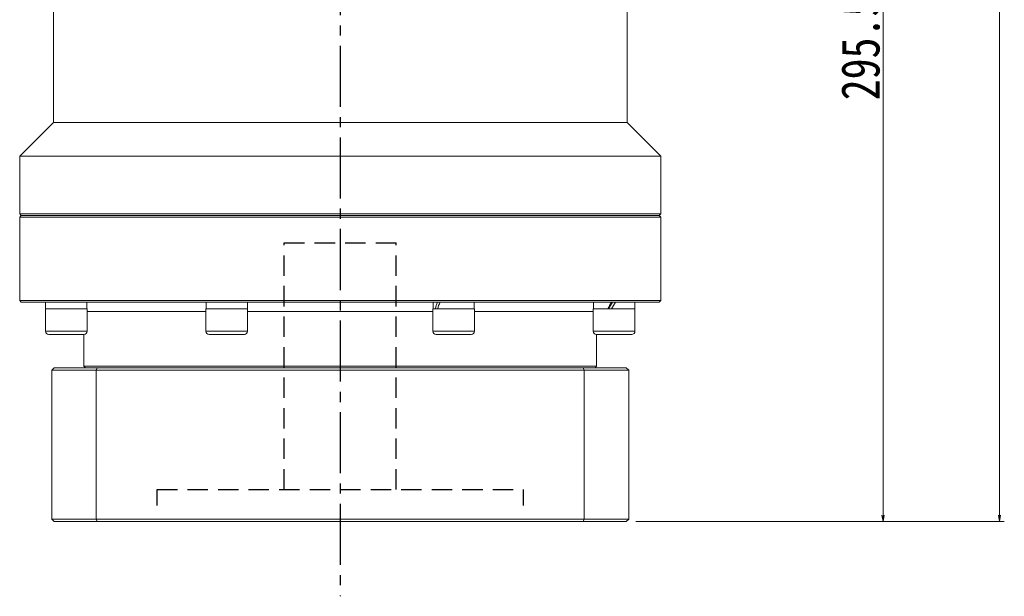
# Model space of a CAD drawing. Header units: millimetres. Extents: x 0 to 1302, y 19 to 930.
# Tile 4 of 7: x 686 to 994, y 397 to 577. Entities that reach past the tile are written whole.
import ezdxf

# ---------------------------------------------------------------- set-up
doc = ezdxf.new("R2010")
doc.units = ezdxf.units.MM
doc.linetypes.add('CENTER2', pattern=[28.575, 19.05, -3.175, 3.175, -3.175])
doc.linetypes.add('DASHED2', pattern=[9.525, 6.35, -3.175])
doc.layers.add('3中心线层', color=1, linetype='CENTER2')
doc.layers.add('4虚线层', color=6, linetype='DASHED2')
doc.layers.add('尺寸线层', color=3, linetype='Continuous', lineweight=18)
doc.styles.add('宋体', font='SimSun.ttf', dxfattribs={"width": 0.8})
doc.dimstyles.new('A水平标注$0', dxfattribs={"dimtxt": 3.5, "dimasz": 2, "dimexe": 1.5, "dimexo": 3, "dimgap": 1.1, "dimtad": 1, "dimtoh": 1, "dimdec": 4, "dimdsep": 46, "dimtxsty": '宋体', "dimblk": 'OPEN', "dimcen": 3, "dimclrd": 3, "dimclre": 3, "dimclrt": 6, "dimadec": 0, "dimazin": 0, "dimtm": 1e-09, "dimtfac": 1, "dimtdec": 4, "dimtix": 1, "dimtmove": 0, "dimatfit": 3, "dimldrblk": 'OPEN', "dimfxl": 0, "dimlwd": 13, "dimlwe": 13, "dimarcsym": 0})

# ---------------------------------------------------------------- blocks, each defined once
blk = doc.blocks.new('_Open')
at = {"color": 0, "linetype": 'ByBlock', "lineweight": -2}
for p, q in [((-1, 0.17), (0, 0)), ((-1, -0.17), (0, 0)), ((0, 0), (-1, 0))]:
    blk.add_line(p, q, dxfattribs=at)
blk = doc.blocks.new('*D15')
at = {"layer": 'Defpoints', "color": 0, "transparency": 16777216}
for p in [(909.39, 715.72), (875.59, 420.22), (955.77, 420.22)]:
    blk.add_point(p, dxfattribs=at)
at = {"layer": '尺寸线层', "color": 3, "lineweight": 13, "transparency": 16777216}
for p, q in [((912.39, 715.72), (957.27, 715.72)), ((955.77, 713.72), (955.77, 422.22)), ((878.59, 420.22), (957.27, 420.22))]:
    blk.add_line(p, q, dxfattribs=at)
at = {"layer": '尺寸线层', "color": 3, "lineweight": 13, "transparency": 16777216, "xscale": 2, "yscale": 2, "zscale": 2}
for p, rotation in [((955.77, 715.72), 90), ((955.77, 420.22), 270)]:
    blk.add_blockref('_Open', p, dxfattribs=dict(at, rotation=rotation))
at = {"layer": '尺寸线层', "color": 6, "transparency": 16777216, "insert": (948.77, 567.97), "char_height": 12, "attachment_point": 5, "rotation": 90, "style": '宋体'}
blk.add_mtext('295.5', dxfattribs=at)
blk = doc.blocks.new('*D16')
at = {"layer": 'Defpoints', "color": 0, "transparency": 16777216}
for p in [(886.39, 815.72), (992.09, 815.72), (875.59, 420.22)]:
    blk.add_point(p, dxfattribs=at)
at = {"layer": '尺寸线层', "color": 3, "lineweight": 13, "transparency": 16777216}
for p, q in [((889.39, 815.72), (993.59, 815.72)), ((992.09, 422.22), (992.09, 813.72)), ((878.59, 420.22), (993.59, 420.22))]:
    blk.add_line(p, q, dxfattribs=at)
at = {"layer": '尺寸线层', "color": 3, "lineweight": 13, "transparency": 16777216, "xscale": 2, "yscale": 2, "zscale": 2}
for p, rotation in [((992.09, 815.72), 90), ((992.09, 420.22), 270)]:
    blk.add_blockref('_Open', p, dxfattribs=dict(at, rotation=rotation))
at = {"layer": '尺寸线层', "color": 6, "transparency": 16777216, "insert": (985.09, 617.97), "char_height": 12, "attachment_point": 5, "rotation": 90, "style": '宋体'}
blk.add_mtext('395.5', dxfattribs=at)

msp = doc.modelspace()

# ---------------------------------------------------------------- linework, layer by layer
at = {"color": 7, "linetype": 'Continuous', "lineweight": 15}
for p, q in [((696.89411, 544.71973), (696.89411, 582.21974)), ((875.89411, 582.21974), (875.89411, 544.71973)), ((686.39411, 534.21974), (696.89411, 544.71973)), ((875.89411, 544.71973), (696.89411, 544.71973)), ((875.89411, 544.71973), (886.39412, 534.21974)), ((686.39411, 516.21974), (686.39411, 534.21974)), ((886.39412, 534.21974), (686.39411, 534.21974)), ((886.39412, 534.21974), (886.39412, 516.21974)), ((686.89411, 515.71974), (686.39411, 516.21974)), ((786.39411, 516.21974), (686.39411, 516.21974)), ((886.39412, 516.21974), (786.39411, 516.21974)), ((886.39412, 516.21974), (885.89412, 515.71974)), ((686.39411, 515.21973), (686.89411, 515.71974)), ((686.39411, 489.21973), (686.39411, 515.21973)), ((686.39411, 515.21973), (786.39411, 515.21973)), ((786.39411, 515.71974), (686.89411, 515.71974)), ((885.89412, 515.71974), (786.39411, 515.71974)), ((786.39411, 515.21973), (886.39412, 515.21973)), ((885.89412, 515.71974), (886.39412, 515.21973)), ((886.39412, 515.21973), (886.39412, 489.21973)), ((686.89411, 488.71973), (686.39411, 489.21973)), ((886.39412, 489.21973), (686.39411, 489.21973)), ((686.89411, 488.71973), (885.89412, 488.71973)), ((694.49526, 486.61973), (694.49526, 488.71973)), ((707.37526, 488.71973), (707.37526, 486.61973)), ((757.4359, 488.71973), (757.4359, 486.61973)), ((815.35233, 486.61973), (815.35233, 488.71973)), ((828.23233, 488.71973), (828.23233, 486.61973)), ((865.41297, 486.61973), (865.41297, 488.71973)), ((878.29297, 488.71973), (878.29297, 486.61973)), ((886.39412, 489.21973), (885.89412, 488.71973)), ((694.43526, 479.61974), (694.43526, 486.61973)), ((702.61758, 486.61973), (694.43526, 486.61973)), ((707.43526, 486.61973), (702.61758, 486.61973)), ((707.43526, 486.61973), (707.43526, 479.61974)), ((744.4959, 479.61974), (744.4959, 486.61973)), ((756.62506, 486.61973), (744.4959, 486.61973)), ((744.5559, 486.61973), (744.5559, 487.99355)), ((757.4959, 486.61973), (756.62506, 486.61973)), ((757.4959, 486.61973), (757.4959, 479.61974)), ((815.29233, 479.61974), (815.29233, 486.61973)), ((828.29233, 486.61973), (815.29233, 486.61973)), ((828.29233, 486.61973), (828.29233, 479.61974)), ((865.35297, 479.61974), (865.35297, 486.61973)), ((878.35297, 486.61973), (865.35297, 486.61973)), ((878.35297, 486.61973), (878.35297, 479.61974)), ((695.43526, 478.61973), (702.35876, 478.61973)), ((702.35876, 478.61973), (706.43526, 478.61973)), ((706.39411, 468.71974), (706.39411, 478.61973)), ((745.4959, 478.61973), (755.75904, 478.61973)), ((755.75904, 478.61973), (756.4959, 478.61973)), ((816.29233, 478.61973), (827.29233, 478.61973)), ((866.35297, 478.61973), (877.35297, 478.61973)), ((866.39411, 478.61973), (866.39411, 468.71974)), ((696.39411, 467.41974), (697.19411, 468.21974)), ((696.39411, 467.41974), (710.30042, 467.41974)), ((696.39411, 421.01974), (696.39411, 467.41974)), ((710.57954, 468.21974), (697.19411, 468.21974)), ((706.89411, 468.21974), (706.39411, 468.71974)), ((866.39411, 468.71974), (706.39411, 468.71974)), ((710.30042, 467.41974), (710.57954, 468.21974)), ((710.30042, 467.41974), (710.30042, 421.01974)), ((710.30042, 467.41974), (862.4878, 467.41974)), ((862.20869, 468.21974), (710.57954, 468.21974)), ((862.4878, 467.41974), (862.20869, 468.21974)), ((875.59411, 468.21974), (862.20869, 468.21974)), ((862.4878, 421.01974), (862.4878, 467.41974)), ((862.4878, 467.41974), (876.39412, 467.41974)), ((866.39411, 468.71974), (865.89411, 468.21974)), ((875.59411, 468.21974), (876.39412, 467.41974)), ((876.39412, 467.41974), (876.39412, 421.01974)), ((710.30042, 421.01974), (696.39411, 421.01974)), ((696.39411, 421.01974), (697.19411, 420.21973)), ((862.4878, 421.01974), (710.30042, 421.01974)), ((710.57954, 420.21973), (710.30042, 421.01974)), ((862.20869, 420.21973), (862.4878, 421.01974)), ((876.39412, 421.01974), (862.4878, 421.01974)), ((875.59411, 420.21973), (876.39412, 421.01974)), ((697.19411, 420.21973), (710.57954, 420.21973)), ((710.57954, 420.21973), (862.20869, 420.21973)), ((862.20869, 420.21973), (875.59411, 420.21973))]:
    msp.add_line(p, q, dxfattribs=at)
at = {"color": 8, "linetype": 'Continuous', "lineweight": 15}
for p, q in [((707.43526, 485.71973), (744.4959, 485.71973)), ((757.4959, 485.71973), (815.29233, 485.71973)), ((828.29233, 485.71973), (865.35297, 485.71973)), ((702.61758, 479.61974), (694.43526, 479.61974)), ((707.43526, 479.61974), (702.61758, 479.61974)), ((756.62506, 479.61974), (744.4959, 479.61974)), ((757.4959, 479.61974), (756.62506, 479.61974)), ((828.29233, 479.61974), (815.29233, 479.61974)), ((878.35297, 479.61974), (865.35297, 479.61974))]:
    msp.add_line(p, q, dxfattribs=at)
at = {"color": 7, "linetype": 'Continuous', "lineweight": 15}
for centre, start, end in [((695.43526, 479.61974), 180, 270), ((706.43526, 479.61974), 270, 0), ((745.4959, 479.61974), 180, 270), ((756.4959, 479.61974), 270, 0), ((816.29233, 479.61974), 180, 270), ((827.29233, 479.61974), 270, 0), ((866.35297, 479.61974), 180, 270), ((877.35297, 479.61974), 270, 0)]:
    msp.add_arc(centre, 1, start, end, dxfattribs=at)
at = {"color": 7, "linetype": 'Continuous', "lineweight": 15, "extrusion": (0, 0, -1)}
for centre, major_axis, ratio, start_param, end_param in [((750.9959, 486.61974), (-1.17441, 11.13439), 0.568689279, 4.895776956, 4.961696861), ((821.79233, 488.71974), (4.75706, 10.99516), 0.394806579, 4.353811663, 4.543208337), ((821.79233, 486.61974), (4.75706, 10.99516), 0.394806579, 4.543208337, 4.732605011), ((871.85297, 488.71974), (6.41233, 11.14913), 0.053483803, 4.492241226, 4.6816379), ((871.85297, 488.71974), (4.32136, 7.51355), 0.053483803, 4.398507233, 4.6816379), ((871.85297, 486.61974), (6.41233, 11.14913), 0.053483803, 4.6816379, 4.871034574)]:
    msp.add_ellipse(centre, major_axis=major_axis, ratio=ratio, start_param=start_param, end_param=end_param, dxfattribs=at)
at = {"layer": '3中心线层'}
msp.add_line((786.39411, 597.21974), (786.39411, 396.90445), dxfattribs=at)
at = {"layer": '4虚线层'}
for p, q in [((768.89411, 507.21839), (803.89411, 507.21839)), ((768.89411, 430.21839), (768.89411, 507.21839)), ((803.89411, 430.21839), (803.89411, 507.21839)), ((729.24411, 430.21839), (843.54411, 430.21839)), ((729.24411, 425.21839), (729.24411, 430.21839)), ((843.54411, 425.21839), (843.54411, 430.21839))]:
    msp.add_line(p, q, dxfattribs=at)

# ---------------------------------------------------------------- dimensions: what is measured, and where the dimension line sits
at = {"layer": '尺寸线层'}
for base, p1, p2, angle, picture, middle in [((992.0908, 815.71974), (875.59411, 420.21973), (886.39411, 815.71974), 90, '*D16', (985.0908, 617.96973)), ((955.77485, 420.21973), (909.39411, 715.71974), (875.59411, 420.21973), 270, '*D15', (948.77485, 567.96973))]:
    dim = msp.add_linear_dim(base=base, p1=p1, p2=p2, angle=angle, dimstyle='A水平标注$0', override={"dimtxt": 12, "dimgap": 1, "dimtfill": 0}, dxfattribs=at)
    dim.commit()
    dim.dimension.update_dxf_attribs({"geometry": picture, "text_midpoint": middle})

doc.saveas('drawing.dxf')
